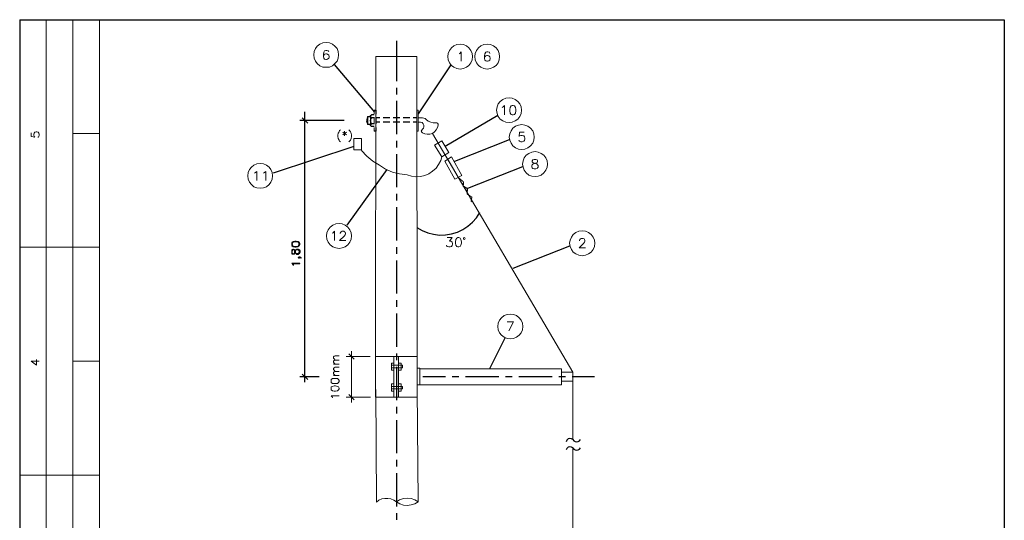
# Model space of a CAD drawing. Header units: millimetres. Extents: x 8 to 202, y 3 to 294.
# Tile 14 of 14: x 8 to 202, y 195 to 294. Entities that reach past the tile are written whole.
import ezdxf

# ---------------------------------------------------------------- set-up
doc = ezdxf.new("R2010")
doc.units = ezdxf.units.MM
doc.layers.add('DGE_CONTORNOS', color=7, linetype='Continuous', lineweight=0)
doc.layers.add('DGE_RELLENO', color=7, linetype='Continuous', lineweight=0)

msp = doc.modelspace()

# ---------------------------------------------------------------- hatches: boundary and pattern name
at = {"layer": 'DGE_RELLENO', "true_color": 0x000000}
for points in [[(92.4137, 266.4743), (94.2763, 262.749), (92.2443, 266.3474)], [(94.4457, 262.8337), (92.4137, 266.4743), (94.2763, 262.749)], [(95.4617, 261.9447), (94.4033, 262.5374), (94.5727, 262.7067)], [(95.25, 261.86), (95.4617, 261.9447), (94.4033, 262.5374)], [(95.1653, 261.0134), (95.4193, 261.1403), (95.25, 261.86)], [(96.266, 260.6323), (95.1653, 261.0134), (95.4193, 261.1403)], [(96.012, 260.5054), (96.266, 260.6323), (95.1653, 261.0134)], [(95.4193, 261.1403), (95.25, 261.86), (95.4617, 261.9447)], [(95.9697, 259.447), (96.1813, 259.574), (96.012, 260.5054)], [(96.1813, 259.574), (96.012, 260.5054), (96.266, 260.6323)], [(97.1127, 258.939), (95.9697, 259.447), (96.1813, 259.574)], [(96.901, 258.8544), (97.1127, 258.939), (95.9697, 259.447)], [(96.774, 258.05), (96.9857, 258.1347), (96.901, 258.8544)], [(96.9857, 258.1347), (96.901, 258.8544), (97.1127, 258.939)], [(97.155, 258.0077), (96.774, 258.05), (96.9857, 258.1347)], [(96.9857, 257.8807), (97.155, 258.0077), (96.774, 258.05)]]:
    msp.add_hatch(color=7, dxfattribs=at).paths.add_polyline_path(points, flags=0)

# ---------------------------------------------------------------- linework, layer by layer
at = {"layer": 'DGE_CONTORNOS', "lineweight": 25}
for points in [[(7.874, 293.9063), (201.9723, 293.9063)], [(7.874, 293.9063), (7.874, 3.2456)], [(201.9723, 293.9063), (201.9723, 3.2456)]]:
    msp.add_lwpolyline(points, dxfattribs=at)
at = {"layer": 'DGE_CONTORNOS', "lineweight": 5}
for points in [[(13.081, 293.9063), (13.081, 22.6343)], [(18.3303, 293.9063), (18.3303, 22.6343)], [(23.5797, 293.9063), (23.5797, 22.6343)], [(78.105, 286.625), (78.0203, 226.0037)], [(78.105, 286.625), (86.1483, 286.625)], [(86.1483, 286.625), (86.233, 225.8344)], [(77.7663, 275.322), (77.7663, 276.0417)], [(86.1907, 276.0417), (86.4447, 276.0417)], [(86.4447, 271.9354), (86.1907, 271.9354), (86.1907, 276.0417)], [(86.4447, 276.0417), (86.4447, 271.9354)], [(77.7663, 273.9674), (77.7663, 274.687)], [(77.7663, 273.9674), (77.7663, 273.29)], [(87.2913, 274.5177), (86.4447, 274.5177)], [(86.614, 273.7134), (86.4447, 273.7134)], [(87.249, 272.274), (87.4607, 272.4857), (87.5453, 272.782), (87.5453, 273.0784), (87.4183, 273.3323), (87.2067, 273.5864), (86.9103, 273.671), (86.614, 273.7134)], [(88.011, 274.2214), (87.7993, 274.3907), (87.5453, 274.4753), (87.2913, 274.5177)], [(88.011, 274.2214), (88.392, 273.8827), (88.9, 273.671), (89.408, 273.544), (89.916, 273.544)], [(77.7663, 272.6127), (77.7663, 271.9354)], [(87.249, 272.274), (87.122, 272.1047), (87.0373, 271.9354), (87.122, 271.7237), (87.249, 271.5967), (87.7147, 271.385), (88.2227, 271.3003), (88.7307, 271.3427), (89.2387, 271.4697), (89.662, 271.766), (90.0007, 272.147), (90.2547, 272.6127), (90.3817, 273.1207), (90.3817, 273.29), (90.2547, 273.4594), (90.1277, 273.544), (89.916, 273.544)], [(23.5797, 271.4697), (18.3303, 271.4697)], [(73.7447, 270.4537), (75.2263, 270.4537), (75.2263, 268.21), (73.7447, 268.21), (73.7447, 270.4537)], [(116.9247, 224.3527), (89.2387, 271.4697)], [(91.059, 266.8554), (92.456, 267.702), (91.1013, 269.988), (89.662, 269.1413), (91.059, 266.8554), (90.8897, 266.1357)], [(75.2263, 268.083), (76.2847, 266.9823), (77.47, 266.0087), (78.7823, 265.2044)], [(84.2433, 263.2993), (85.09, 263.003), (85.979, 262.9184), (86.868, 262.9607), (87.7147, 263.1724), (88.519, 263.511), (89.281, 264.019), (89.9583, 264.6117), (90.4663, 265.3313), (90.8897, 266.1357)], [(93.6837, 262.4104), (91.6517, 266.0087), (93.0063, 266.813)], [(95.0383, 263.1724), (93.0063, 266.813)], [(78.7823, 265.2044), (80.01, 264.4424), (81.3647, 263.8497), (82.7617, 263.4687), (84.2433, 263.2993)], [(95.0383, 263.1724), (93.6837, 262.4104)], [(7.874, 248.9907), (23.5797, 248.9907)], [(70.0617, 226.7233), (69.85, 226.9774), (69.7653, 227.1044), (69.7653, 227.3583), (69.85, 227.4854), (70.0617, 227.57), (70.8237, 227.57)], [(76.962, 227.443), (72.2207, 227.443)], [(73.787, 226.935), (72.771, 227.9934)], [(73.279, 228.5014), (73.279, 218.3837)], [(78.0203, 227.443), (78.0203, 219.442), (86.233, 219.442)], [(78.0203, 227.443), (86.233, 227.443)], [(81.661, 225.8344), (81.661, 227.443)], [(82.55, 225.8344), (82.55, 227.443)], [(86.233, 219.442), (86.233, 227.443)], [(23.5797, 226.5117), (18.3303, 226.5117)], [(70.0617, 225.919), (69.85, 226.1307), (69.7653, 226.3), (69.7653, 226.5117), (69.85, 226.681), (70.0617, 226.7233), (70.8237, 226.7233)], [(69.7653, 225.919), (70.8237, 225.919)], [(70.0617, 224.4797), (69.85, 224.7337), (69.7653, 224.8607), (69.7653, 225.0724), (69.85, 225.2417), (70.0617, 225.3264), (70.8237, 225.3264)], [(81.1953, 226.1307), (81.661, 226.1307), (81.661, 224.7337), (81.1953, 224.7337), (81.1953, 226.1307)], [(81.1953, 225.7073), (81.661, 225.7073)], [(81.1953, 225.1993), (81.661, 225.1993)], [(81.661, 225.7073), (83.3543, 225.7073)], [(81.661, 221.6857), (81.661, 225.1993)], [(81.661, 225.1993), (83.3543, 225.1993)], [(82.55, 226.1307), (83.058, 226.1307), (83.058, 224.7337), (82.55, 224.7337), (82.55, 226.1307)], [(82.55, 225.7073), (83.058, 225.7073)], [(82.55, 221.6857), (82.55, 225.1993)], [(82.55, 225.1993), (83.058, 225.1993)], [(83.3543, 225.7073), (83.3543, 225.1993)], [(86.7833, 225.157), (86.233, 225.157)], [(86.7833, 225.157), (86.7833, 221.855)], [(70.0617, 223.6754), (69.85, 223.887), (69.7653, 224.0563), (69.7653, 224.268), (69.85, 224.4374), (70.0617, 224.4797), (70.8237, 224.4797)], [(69.7653, 223.6754), (70.8237, 223.6754)], [(114.681, 225.03), (86.7833, 225.03)], [(114.681, 225.03), (114.681, 221.855)], [(114.681, 224.3527), (116.9247, 224.3527)], [(116.9247, 211.06), (116.9247, 224.3527)], [(116.9247, 224.3527), (116.9247, 222.5747)], [(69.2573, 222.5323), (69.2997, 222.3207), (69.5537, 222.1514), (69.8923, 222.109), (70.1463, 222.109), (70.5273, 222.1514), (70.739, 222.3207), (70.8237, 222.5323), (70.8237, 222.7017), (70.739, 222.9134), (70.5273, 223.0827), (70.1463, 223.125), (69.8923, 223.125), (69.5537, 223.0827), (69.2997, 222.9134), (69.2573, 222.7017), (69.2573, 222.5323)], [(69.2573, 221.0507), (69.2997, 220.839), (69.5537, 220.6697), (69.8923, 220.585), (70.1463, 220.585), (70.5273, 220.6697), (70.739, 220.839), (70.8237, 221.0507), (70.8237, 221.1777), (70.739, 221.4317), (70.5273, 221.5587), (70.1463, 221.6434), (69.8923, 221.6434), (69.5537, 221.5587), (69.2997, 221.4317), (69.2573, 221.1777), (69.2573, 221.0507)], [(81.1953, 222.0243), (81.661, 222.0243), (81.661, 220.6274), (81.1953, 220.6274), (81.1953, 222.0243)], [(81.1953, 221.5587), (81.661, 221.5587)], [(81.661, 221.5587), (83.3543, 221.5587)], [(82.55, 222.0243), (83.058, 222.0243), (83.058, 220.6274), (82.55, 220.6274), (82.55, 222.0243)], [(82.55, 221.5587), (83.058, 221.5587)], [(83.3543, 221.5587), (83.3543, 221.0507)], [(86.233, 221.855), (114.681, 221.855)], [(114.681, 222.5747), (116.9247, 222.5747)], [(69.5537, 219.315), (69.469, 219.4844), (69.2573, 219.696), (70.8237, 219.696)], [(77.0043, 219.442), (72.2207, 219.442)], [(72.771, 219.95), (73.787, 218.8917)], [(78.0627, 220.9237), (78.1897, 198.6987)], [(81.1953, 221.0507), (81.661, 221.0507)], [(81.661, 219.442), (81.661, 221.0507)], [(81.661, 221.0507), (83.3543, 221.0507)], [(82.55, 219.442), (82.55, 221.0507)], [(82.55, 221.0507), (83.058, 221.0507)], [(86.233, 221.0507), (86.4023, 198.741)], [(116.9247, 166.1867), (116.9247, 209.409)], [(7.874, 204.0327), (23.5797, 204.0327)]]:
    msp.add_lwpolyline(points, dxfattribs=at)
at = {"layer": 'DGE_CONTORNOS', "lineweight": 13}
for points in [[(70.739, 286.9637), (70.6543, 287.5987), (70.4427, 288.1913), (70.0193, 288.6993), (69.5113, 289.0804), (68.9187, 289.3344), (68.2837, 289.419), (67.6487, 289.3344), (67.056, 289.0804), (66.548, 288.6993), (66.167, 288.1913), (65.913, 287.5987), (65.8283, 286.9637), (65.913, 286.3287), (66.167, 285.736), (66.548, 285.228), (67.056, 284.8047), (67.6487, 284.5507), (68.2837, 284.5083), (68.9187, 284.5507), (69.5113, 284.8047), (70.0193, 285.228), (70.4427, 285.736), (70.6543, 286.3287), (70.739, 286.9637)], [(68.7917, 287.5987), (68.707, 287.768), (68.4107, 287.8527), (68.2413, 287.8527), (67.9873, 287.768), (67.818, 287.514), (67.7333, 287.0907), (67.7333, 286.625), (67.818, 286.2864), (67.9873, 286.117), (68.2413, 286.0323), (68.326, 286.0323), (68.58, 286.117), (68.7917, 286.2864), (68.8763, 286.5403), (68.8763, 286.625), (68.7917, 286.9214), (68.58, 287.0907), (68.326, 287.1753), (68.2413, 287.1753), (67.9873, 287.0907), (67.818, 286.9214), (67.7333, 286.625)], [(97.155, 286.625), (97.0703, 287.26), (96.8163, 287.8527), (96.4353, 288.3607), (95.9273, 288.7417), (95.3347, 288.9957), (94.6997, 289.0804), (94.0647, 288.9957), (93.472, 288.7417), (92.964, 288.3607), (92.583, 287.8527), (92.329, 287.26), (92.2443, 286.625), (92.329, 285.99), (92.583, 285.3974), (92.964, 284.8894), (93.472, 284.5083), (94.0647, 284.2544), (94.6997, 284.1697), (95.3347, 284.2544), (95.9273, 284.5083), (96.4353, 284.8894), (96.8163, 285.3974), (97.0703, 285.99), (97.155, 286.625)], [(94.488, 287.1753), (94.6573, 287.26), (94.9113, 287.5563), (94.9113, 285.6937)], [(102.489, 286.625), (102.4043, 287.26), (102.1927, 287.8527), (101.7693, 288.3607), (101.2613, 288.7417), (100.6687, 288.9957), (100.0337, 289.0804), (99.3987, 288.9957), (98.806, 288.7417), (98.298, 288.3607), (97.917, 287.8527), (97.663, 287.26), (97.5783, 286.625), (97.663, 285.99), (97.917, 285.3974), (98.298, 284.8894), (98.806, 284.5083), (99.3987, 284.2544), (100.0337, 284.1697), (100.6687, 284.2544), (101.2613, 284.5083), (101.7693, 284.8894), (102.1927, 285.3974), (102.4043, 285.99), (102.489, 286.625)], [(100.5417, 287.26), (100.457, 287.4717), (100.1607, 287.5563), (99.9913, 287.5563), (99.7373, 287.4717), (99.568, 287.1753), (99.4833, 286.752), (99.4833, 286.3287), (99.568, 285.9477), (99.7373, 285.7784), (99.9913, 285.6937), (100.076, 285.6937), (100.33, 285.7784), (100.5417, 285.9477), (100.6263, 286.244), (100.6263, 286.3287), (100.5417, 286.5827), (100.33, 286.752), (100.076, 286.8367), (99.9913, 286.8367), (99.7373, 286.752), (99.568, 286.5827), (99.4833, 286.3287)], [(106.807, 276.0417), (106.7223, 276.6767), (106.4683, 277.2694), (106.0873, 277.7774), (105.5793, 278.1583), (104.9867, 278.4124), (104.3517, 278.497), (103.7167, 278.4124), (103.124, 278.1583), (102.616, 277.7774), (102.1927, 277.2694), (101.981, 276.6767), (101.8963, 276.0417), (101.981, 275.4067), (102.1927, 274.814), (102.616, 274.306), (103.124, 273.925), (103.7167, 273.671), (104.3517, 273.5864), (104.9867, 273.671), (105.5793, 273.925), (106.0873, 274.306), (106.4683, 274.814), (106.7223, 275.4067), (106.807, 276.0417)], [(102.997, 276.592), (103.1663, 276.719), (103.4203, 276.973), (103.4203, 275.1104)], [(104.9867, 276.973), (104.7327, 276.8884), (104.5633, 276.592), (104.4787, 276.1687), (104.4787, 275.9147), (104.5633, 275.4913), (104.7327, 275.195), (104.9867, 275.1104), (105.156, 275.1104), (105.41, 275.195), (105.6217, 275.4913), (105.7063, 275.9147), (105.7063, 276.1687), (105.6217, 276.592), (105.41, 276.8884), (105.156, 276.973), (104.9867, 276.973)], [(10.16, 271.5967), (10.16, 270.8347), (10.8373, 270.75), (10.7527, 270.8347), (10.668, 271.0887), (10.668, 271.3003), (10.7527, 271.512), (10.8797, 271.6813), (11.1337, 271.766), (11.2607, 271.766), (11.5147, 271.6813), (11.6417, 271.512), (11.7263, 271.3003), (11.7263, 271.0887), (11.6417, 270.8347), (11.557, 270.75), (11.43, 270.7077)], [(71.12, 272.1894), (70.9507, 272.0624), (70.8237, 271.8083), (70.6543, 271.512), (70.5697, 271.131), (70.5697, 270.8347), (70.6543, 270.4537), (70.8237, 270.1573), (70.9507, 269.9457), (71.12, 269.7764)], [(71.9243, 271.893), (71.9243, 271.004)], [(72.771, 272.1894), (72.898, 272.0624), (73.0673, 271.8083), (73.1943, 271.512), (73.279, 271.131), (73.279, 270.8347), (73.1943, 270.4537), (73.0673, 270.1573), (72.898, 269.9457), (72.771, 269.7764)], [(109.3047, 270.75), (109.22, 271.385), (109.0083, 271.9777), (108.585, 272.4857), (108.077, 272.8667), (107.4843, 273.1207), (106.8493, 273.2054), (106.2143, 273.1207), (105.6217, 272.8667), (105.1137, 272.4857), (104.7327, 271.9777), (104.4787, 271.385), (104.394, 270.75), (104.4787, 270.115), (104.7327, 269.5224), (105.1137, 269.0144), (105.6217, 268.6333), (106.2143, 268.3794), (106.8493, 268.2947), (107.4843, 268.3794), (108.077, 268.6333), (108.585, 269.0144), (109.0083, 269.5224), (109.22, 270.115), (109.3047, 270.75)], [(71.5433, 271.6813), (72.3053, 271.2157)], [(72.3053, 271.6813), (71.5433, 271.2157)], [(107.315, 271.6813), (106.426, 271.6813), (106.3413, 270.877), (106.426, 270.9617), (106.68, 271.0464), (106.934, 271.0464), (107.2303, 270.9617), (107.3997, 270.7924), (107.4843, 270.5384), (107.4843, 270.369), (107.3997, 270.0727), (107.2303, 269.9034), (106.934, 269.8187), (106.68, 269.8187), (106.426, 269.9034), (106.3413, 269.988), (106.2567, 270.1573)], [(111.9293, 265.416), (111.8447, 266.051), (111.5907, 266.6437), (111.2097, 267.1517), (110.7017, 267.5327), (110.109, 267.7867), (109.474, 267.8714), (108.839, 267.7867), (108.2463, 267.5327), (107.7383, 267.1517), (107.315, 266.6437), (107.1033, 266.051), (107.0187, 265.416), (107.1033, 264.781), (107.315, 264.1884), (107.7383, 263.6804), (108.2463, 263.257), (108.839, 263.0454), (109.474, 262.9607), (110.109, 263.0454), (110.7017, 263.257), (111.2097, 263.6804), (111.5907, 264.1884), (111.8447, 264.781), (111.9293, 265.416)], [(109.3047, 266.305), (109.0083, 266.2204), (108.9237, 266.051), (108.9237, 265.8817), (109.0083, 265.7124), (109.1777, 265.6277), (109.5587, 265.543), (109.8127, 265.4583), (109.982, 265.289), (110.0667, 265.1197), (110.0667, 264.8233), (109.982, 264.654), (109.8973, 264.5694), (109.6433, 264.4847), (109.3047, 264.4847), (109.0083, 264.5694), (108.9237, 264.654), (108.839, 264.8233), (108.839, 265.1197), (108.9237, 265.289), (109.093, 265.4583), (109.3893, 265.543), (109.728, 265.6277), (109.8973, 265.7124), (109.982, 265.8817), (109.982, 266.051), (109.8973, 266.2204), (109.6433, 266.305), (109.3047, 266.305)], [(57.7427, 263.0877), (57.658, 263.7227), (57.404, 264.3153), (57.023, 264.8233), (56.515, 265.2044), (55.9223, 265.4583), (55.2873, 265.543), (54.6523, 265.4583), (54.0597, 265.2044), (53.5517, 264.8233), (53.1707, 264.3153), (52.9167, 263.7227), (52.832, 263.0877), (52.9167, 262.4527), (53.1707, 261.86), (53.5517, 261.352), (54.0597, 260.9287), (54.6523, 260.717), (55.2873, 260.6323), (55.9223, 260.717), (56.515, 260.9287), (57.023, 261.352), (57.404, 261.86), (57.658, 262.4527), (57.7427, 263.0877)], [(54.1867, 263.638), (54.356, 263.7227), (54.61, 263.9767), (54.61, 262.1563)], [(55.9223, 263.638), (56.134, 263.7227), (56.388, 263.9767), (56.388, 262.1563)], [(73.279, 251.2344), (73.1943, 251.8694), (72.9827, 252.462), (72.5593, 252.97), (72.0513, 253.351), (71.4587, 253.605), (70.8237, 253.6897), (70.1887, 253.605), (69.596, 253.351), (69.088, 252.97), (68.707, 252.462), (68.453, 251.8694), (68.3683, 251.2344), (68.453, 250.5993), (68.707, 250.0067), (69.088, 249.4987), (69.596, 249.1177), (70.1887, 248.8637), (70.8237, 248.779), (71.4587, 248.8637), (72.0513, 249.1177), (72.5593, 249.4987), (72.9827, 250.0067), (73.1943, 250.5993), (73.279, 251.2344)], [(69.469, 251.7847), (69.6383, 251.8694), (69.9347, 252.1657), (69.9347, 250.303)], [(71.0353, 251.7), (71.0353, 251.7847), (71.1623, 251.954), (71.247, 252.0387), (71.4163, 252.1657), (71.755, 252.1657), (71.9243, 252.0387), (72.009, 251.954), (72.0937, 251.7847), (72.0937, 251.6153), (72.009, 251.446), (71.8397, 251.192), (70.9507, 250.303), (72.1783, 250.303)], [(92.1597, 250.8957), (93.1333, 250.8957), (92.6253, 250.2184), (92.8793, 250.2184), (93.0487, 250.0913), (93.1333, 250.0067), (93.218, 249.7527), (93.218, 249.5833), (93.1333, 249.3294), (92.964, 249.16), (92.71, 249.0754), (92.456, 249.0754), (92.1597, 249.16), (92.075, 249.2447), (91.9903, 249.414)], [(94.2763, 250.8957), (94.0223, 250.811), (93.853, 250.557), (93.7683, 250.0913), (93.7683, 249.8374), (93.853, 249.414), (94.0223, 249.16), (94.2763, 249.0754), (94.4457, 249.0754), (94.6997, 249.16), (94.869, 249.414), (94.996, 249.8374), (94.996, 250.0913), (94.869, 250.557), (94.6997, 250.811), (94.4457, 250.8957), (94.2763, 250.8957)], [(95.6733, 250.7264), (95.631, 250.8534), (95.504, 250.8957), (95.377, 250.8534), (95.3347, 250.7264), (95.377, 250.5993), (95.504, 250.557), (95.631, 250.5993), (95.6733, 250.7264)], [(121.2427, 249.795), (121.158, 250.43), (120.904, 251.0227), (120.523, 251.5307), (119.9727, 251.9117), (119.38, 252.1657), (118.745, 252.2503), (118.11, 252.1657), (117.5173, 251.9117), (117.0093, 251.5307), (116.6283, 251.0227), (116.3743, 250.43), (116.2897, 249.795), (116.3743, 249.16), (116.6283, 248.5674), (117.0093, 248.0594), (117.5173, 247.6784), (118.11, 247.4243), (118.745, 247.3397), (119.38, 247.4243), (119.9727, 247.6784), (120.523, 248.0594), (120.904, 248.5674), (121.158, 249.16), (121.2427, 249.795)], [(118.237, 250.2607), (118.237, 250.3454), (118.3217, 250.557), (118.4063, 250.6417), (118.5757, 250.7264), (118.9567, 250.7264), (119.126, 250.6417), (119.2107, 250.557), (119.2953, 250.3454), (119.2953, 250.176), (119.2107, 250.0067), (119.0413, 249.7527), (118.1523, 248.8637), (119.38, 248.8637)], [(107.061, 233.3697), (106.9763, 234.0047), (106.7223, 234.5974), (106.3413, 235.1054), (105.8333, 235.5287), (105.2407, 235.7403), (104.6057, 235.825), (103.9707, 235.7403), (103.378, 235.5287), (102.8277, 235.1054), (102.4467, 234.5974), (102.1927, 234.0047), (102.108, 233.3697), (102.1927, 232.7347), (102.4467, 232.142), (102.8277, 231.634), (103.378, 231.253), (103.9707, 230.999), (104.6057, 230.9144), (105.2407, 230.999), (105.8333, 231.253), (106.3413, 231.634), (106.7223, 232.142), (106.9763, 232.7347), (107.061, 233.3697)], [(104.3093, 232.4807), (105.1983, 234.301), (103.9707, 234.301)], [(10.16, 226.5117), (11.2183, 225.7497), (11.2183, 226.8504)], [(10.16, 226.5117), (11.7263, 226.5117)], [(82.1267, 198.741), (81.6187, 199.0797), (81.0683, 199.3337), (80.4757, 199.4607), (79.8407, 199.4607), (79.248, 199.3337), (78.6977, 199.0797), (78.1897, 198.6987)], [(86.4023, 198.741), (85.7673, 199.1644), (85.0477, 199.4184), (84.2857, 199.503), (83.5237, 199.4184), (82.7617, 199.1644), (82.1267, 198.741), (82.804, 198.36), (83.5237, 198.106), (84.2857, 198.0637), (85.0477, 198.1483), (85.7673, 198.36), (86.4023, 198.741)]]:
    msp.add_lwpolyline(points, dxfattribs=at)
at = {"layer": 'DGE_CONTORNOS', "lineweight": 30}
for points in [[(82.1267, 289.7577), (82.1267, 281.799)], [(69.85, 285.0587), (77.8087, 275.6607)], [(92.8793, 284.974), (86.4447, 275.322)], [(82.1267, 280.4867), (82.1267, 279.1743)], [(82.1267, 277.862), (82.1267, 271.3003)], [(64.0927, 222.4054), (64.0927, 275.7454)], [(77.7663, 276.0417), (78.0627, 276.0417)], [(78.0627, 276.0417), (78.0627, 275.2797)], [(71.8397, 274.0097), (63.0767, 274.0097)], [(64.643, 273.4594), (63.5847, 274.5177)], [(77.0467, 273.2054), (76.4963, 273.2054), (76.4963, 274.7717), (76.2423, 273.9674), (76.4963, 273.2054), (76.4963, 274.7717), (77.0467, 274.7717)], [(76.4963, 274.7717), (77.0467, 274.7717)], [(77.216, 273.3747), (77.089, 273.671), (77.0467, 273.9674), (77.089, 274.306), (77.2583, 274.56), (77.0467, 274.7294), (77.0467, 274.9833), (77.2583, 275.1527)], [(77.0467, 274.8987), (77.0467, 273.0784)], [(77.0467, 274.7717), (77.0467, 273.2054)], [(77.0467, 274.7294), (77.089, 274.7294)], [(77.7663, 274.56), (77.0467, 274.56)], [(77.0467, 274.56), (77.216, 274.56)], [(77.0467, 274.3907), (77.1313, 274.3907)], [(77.0467, 274.2214), (77.089, 274.2214)], [(77.0467, 273.7134), (77.089, 273.7134)], [(77.089, 274.56), (77.089, 274.687)], [(77.089, 274.2637), (77.089, 274.56)], [(77.1313, 274.56), (77.1313, 274.6447)], [(77.1313, 274.3483), (77.1313, 274.56)], [(77.1737, 274.56), (77.1737, 274.6024)], [(77.1737, 274.433), (77.1737, 274.56)], [(77.216, 274.56), (77.216, 274.6024)], [(77.216, 274.5177), (77.216, 274.56)], [(77.7663, 275.1527), (77.2583, 275.1527)], [(77.2583, 274.56), (77.3007, 274.56)], [(78.0627, 274.6447), (78.0627, 273.3323)], [(78.867, 274.5177), (78.105, 274.5177)], [(78.867, 273.7134), (78.105, 273.7134)], [(80.8143, 274.5177), (79.502, 274.5177)], [(80.8143, 273.7134), (79.502, 273.7134)], [(82.804, 274.5177), (81.4917, 274.5177)], [(82.804, 273.7134), (81.4917, 273.7134)], [(84.7513, 274.5177), (83.439, 274.5177)], [(84.7513, 273.7134), (83.439, 273.7134)], [(86.1907, 274.5177), (85.4287, 274.5177)], [(86.1907, 273.7134), (85.4287, 273.7134)], [(102.108, 274.9833), (91.7363, 268.8874)], [(77.0467, 273.2054), (76.4963, 273.2054)], [(77.0467, 273.544), (77.1313, 273.544)], [(77.7663, 273.3747), (77.0467, 273.3747)], [(77.0467, 273.3747), (77.1737, 273.3747)], [(77.216, 272.8243), (77.0467, 272.9937), (77.0467, 273.2054), (77.216, 273.3747)], [(77.089, 273.3747), (77.089, 273.671)], [(77.089, 273.2477), (77.089, 273.3747)], [(77.1313, 273.3747), (77.1313, 273.5864)], [(77.1313, 273.29), (77.1313, 273.3747)], [(77.1737, 273.3747), (77.1737, 273.5017)], [(77.1737, 273.3323), (77.1737, 273.3747)], [(77.216, 273.3747), (77.216, 273.417)], [(77.216, 273.3747), (77.2583, 273.3747)], [(77.7663, 272.8243), (77.216, 272.8243)], [(78.0627, 272.655), (78.0627, 271.9354), (77.7663, 271.9354)], [(82.1267, 269.988), (82.1267, 268.6757)], [(104.394, 270.1997), (93.5567, 265.924)], [(73.7447, 268.8874), (57.8273, 263.638)], [(82.1267, 267.3634), (82.1267, 260.844)], [(80.264, 264.3577), (72.3477, 253.351)], [(107.0187, 264.8657), (96.139, 260.59)], [(82.1267, 259.5317), (82.1267, 258.2194)], [(82.1267, 256.907), (82.1267, 250.3454)], [(86.1483, 252.8854), (87.2067, 252.2927), (88.3073, 251.827), (89.4503, 251.573), (90.6357, 251.4037), (91.821, 251.446), (93.0063, 251.6577), (94.1493, 251.9964), (95.25, 252.5044), (96.2237, 253.1817), (97.1127, 253.9437), (97.917, 254.8327), (98.552, 255.8487)], [(61.5103, 249.541), (61.5527, 249.3294), (61.8067, 249.16), (62.1453, 249.0754), (62.3993, 249.0754), (62.7803, 249.16), (62.992, 249.3294), (63.0767, 249.541), (63.0767, 249.7104), (62.992, 249.922), (62.7803, 250.049), (62.3993, 250.1337), (62.1453, 250.1337), (61.8067, 250.049), (61.5527, 249.922), (61.5103, 249.7104), (61.5103, 249.541)], [(61.5103, 247.9747), (61.5527, 247.7207), (61.722, 247.6784), (61.849, 247.6784), (62.0183, 247.7207), (62.103, 247.8054), (62.1453, 247.9747), (62.23, 248.271), (62.3147, 248.398), (62.3993, 248.4827), (62.5263, 248.5674), (62.7803, 248.5674), (62.9073, 248.4827), (62.992, 248.271), (62.992, 247.9747), (62.9073, 247.7207), (62.7803, 247.6784), (62.5263, 247.6784), (62.3993, 247.7207), (62.3147, 247.8054), (62.23, 247.9747), (62.1453, 248.271), (62.103, 248.398), (62.0183, 248.4827), (61.849, 248.5674), (61.722, 248.5674), (61.5527, 248.4827), (61.5103, 248.271), (61.5103, 247.9747)], [(62.992, 249.8374), (62.7803, 250.0067), (62.3993, 250.049), (62.1453, 250.049), (61.8067, 250.0067), (61.5527, 249.8374)], [(61.6373, 249.922), (61.5527, 249.7104), (61.5527, 249.541), (61.6373, 249.3294)], [(61.5527, 249.3717), (61.8067, 249.2447), (62.1453, 249.16), (62.3993, 249.16), (62.7803, 249.2447), (62.992, 249.3717)], [(61.5527, 247.8054), (61.722, 247.7207), (61.849, 247.7207), (62.0183, 247.8054), (62.103, 247.9747), (62.1453, 248.271), (62.23, 248.398), (62.3993, 248.5674), (62.5263, 248.652), (62.7803, 248.652), (62.9073, 248.5674), (62.992, 248.4827), (63.0767, 248.271), (63.0767, 247.9747), (62.992, 247.7207), (62.9073, 247.6784), (62.7803, 247.5937), (62.5263, 247.5937), (62.3993, 247.6784), (62.23, 247.8054), (62.1453, 247.9747), (62.103, 248.271), (62.0183, 248.398), (61.849, 248.4827), (61.722, 248.4827), (61.5527, 248.398)], [(61.6373, 248.4827), (61.5527, 248.271), (61.5527, 247.9747), (61.6373, 247.7207)], [(62.992, 248.3557), (62.8227, 248.5674)], [(62.9073, 249.3294), (62.992, 249.541), (62.992, 249.7104), (62.9073, 249.922)], [(82.1267, 249.033), (82.1267, 247.7207)], [(116.2897, 249.2447), (105.1137, 244.842)], [(62.8227, 247.6784), (62.992, 247.89)], [(62.992, 247.0857), (63.0767, 247.001), (63.0767, 246.9163), (62.992, 246.8317), (62.9073, 246.8317), (62.8227, 246.9163), (62.8227, 247.001), (62.9073, 247.0857), (63.119, 247.0857), (63.2883, 247.001), (63.373, 246.8317)], [(62.9073, 247.001), (62.992, 247.001), (62.992, 246.9163), (62.9073, 246.9163), (62.9073, 247.001)], [(62.992, 247.0857), (63.2883, 247.001)], [(63.0767, 247.001), (63.119, 247.0857)], [(61.8067, 245.477), (61.722, 245.6464), (61.5103, 245.858), (63.0767, 245.858)], [(61.8067, 245.477), (61.849, 245.477), (61.8067, 245.6464), (61.6373, 245.7733), (63.0767, 245.7733), (63.0767, 245.858)], [(82.1267, 246.4083), (82.1267, 239.8467)], [(82.1267, 238.5344), (82.1267, 237.222)], [(82.1267, 235.9097), (82.1267, 229.348)], [(103.5473, 231.1684), (100.4993, 225.03)], [(82.1267, 228.0357), (82.1267, 226.7233)], [(82.1267, 225.411), (82.1267, 218.8493)], [(66.929, 223.4637), (63.0767, 223.4637)], [(63.5847, 223.9717), (64.643, 222.9134)], [(91.821, 223.4637), (87.376, 223.4637)], [(94.4457, 223.4637), (93.1333, 223.4637)], [(102.3197, 223.4637), (95.758, 223.4637)], [(104.9443, 223.4637), (103.632, 223.4637)], [(112.8183, 223.4637), (106.2567, 223.4637)], [(115.443, 223.4637), (114.1307, 223.4637)], [(121.158, 223.4637), (116.7553, 223.4637)], [(82.1267, 217.537), (82.1267, 216.2247)], [(82.1267, 214.9124), (82.1267, 208.3507)], [(116.9247, 211.06), (116.6283, 211.2294), (116.2897, 211.2717), (115.9933, 211.187), (115.7393, 210.933), (115.57, 210.6367)], [(116.9247, 211.06), (117.094, 210.806), (117.348, 210.679), (117.6867, 210.5944), (117.983, 210.679), (118.237, 210.806), (118.4063, 211.06)], [(116.9247, 209.409), (116.6283, 209.5784), (116.2897, 209.6207), (115.9933, 209.536), (115.7393, 209.3243), (115.57, 209.028)], [(116.9247, 209.409), (117.094, 209.155), (117.348, 209.028), (117.6867, 208.9434), (117.983, 209.028), (118.237, 209.155), (118.4063, 209.409)], [(82.1267, 207.0384), (82.1267, 205.726)], [(82.1267, 204.4137), (82.1267, 197.852)], [(82.1267, 196.5397), (82.1267, 195.2274)]]:
    msp.add_lwpolyline(points, dxfattribs=at)

doc.saveas('drawing.dxf')
